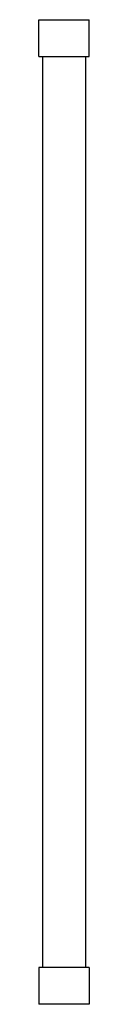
# Model space of a CAD drawing. Header units: millimetres. Extents: x 224 to 235, y 216 to 430.
import ezdxf

# ---------------------------------------------------------------- set-up
doc = ezdxf.new("R2010")
doc.units = ezdxf.units.MM
doc.header["$LTSCALE"] = 38.72
doc.layers.get('0').update_dxf_attribs({"linetype": 'CONTINUOUS'})

msp = doc.modelspace()

# ---------------------------------------------------------------- linework, layer by layer
at = {"color": 7, "linetype": 'Continuous'}
for p, q in [((224.02, 422.31), (224.02, 430.31)), ((224.02, 430.31), (235.02, 430.31)), ((235.02, 422.31), (235.02, 430.31)), ((224.02, 422.31), (235.02, 422.31)), ((224.81, 422.31), (224.81, 224.31)), ((234.22, 422.31), (234.22, 224.31)), ((235.02, 224.31), (224.02, 224.31)), ((224.02, 224.31), (224.02, 216.31)), ((235.02, 224.31), (235.02, 216.31)), ((235.02, 216.31), (224.02, 216.31))]:
    msp.add_line(p, q, dxfattribs=at)

doc.saveas('drawing.dxf')
